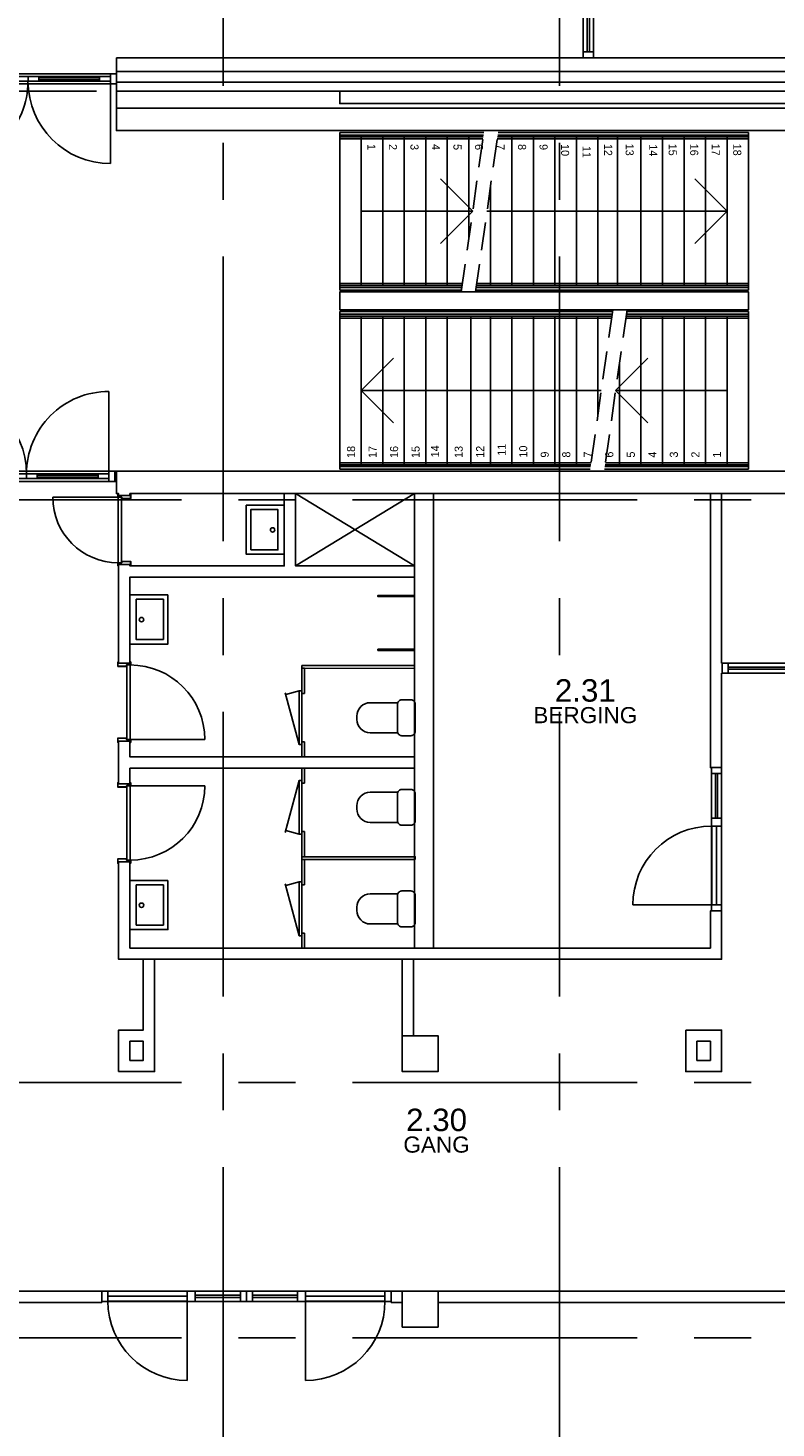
# Model space of a CAD drawing. Header units: millimetres. Extents: x -5940 to 121280, y -35718 to 26615.
# Tile 20 of 23: x 99072 to 107413, y -14917 to 704. Entities that reach past the tile are written whole.
import ezdxf

# ---------------------------------------------------------------- set-up
doc = ezdxf.new("R2010")
doc.units = ezdxf.units.MM
doc.header["$LTSCALE"] = 100
doc.linetypes.add('B0702', pattern=[4.6875, 3.125, -1.5625])
doc.linetypes.add('CENTER', pattern=[50.8, 31.75, -6.35, 6.35, -6.35])
for name, color, linetype in [('AL21----_BUITENWAND', 3, 'Continuous'), ('AL22----_BINNENWAND', 2, 'Continuous'), ('AL24----_TRAPPEN', 1, 'Continuous'), ('AL28----_CONSTRUCTIES', 4, 'Continuous'), ('AL31----_BUITENKOZIJN', 1, 'Continuous'), ('AL32----_BINNENKOZIJN', 1, 'Continuous'), ('AL33----_VLOEROPENINGEN', 2, 'Continuous'), ('AL74----_SANITAIR', 1, 'Continuous'), ('BL$7----_STRAMIEN', 8, 'Continuous'), ('BL$8----_RUIMTEBENAMING', 2, 'Continuous'), ('BL$8----_RUIMTENUMMER', 2, 'Continuous')]:
    doc.layers.add(name, color=color, linetype=linetype)
doc.styles.add('01_200', font='B-GBP.shx', dxfattribs={"height": 360})
doc.styles.add('03_50', font='FUTURALS', dxfattribs={"height": 175})
doc.styles.get("Standard").update_dxf_attribs({"font": 'arial.ttf'})

# ---------------------------------------------------------------- blocks, each defined once
blk = doc.blocks.new('Binnenkozijn 1')
at = {"color": 0, "linetype": 'ByBlock', "lineweight": -2}
for p, q in [((-41, 415), (-868, 415)), ((-43, 417), (-43, 448)), ((-41, 450), (-33, 450)), ((-41, 446), (-41, 419)), ((0, 415), (-41, 415)), ((-33, 448), (-39, 448)), ((-39, 417), (0, 417)), ((-38, 415), (-38, -415)), ((-33, 450), (-33, 448)), ((0, -415), (0, 415)), ((2, 402), (2, 413)), ((4, 413), (4, 404)), ((100, 400), (4, 400)), ((6, 402), (98, 402)), ((92, 448), (92, 450)), ((92, 450), (100, 450)), ((98, 448), (92, 448)), ((100, 404), (100, 446)), ((102, 448), (102, 402)), ((-43, -448), (-43, -417)), ((-41, -415), (0, -415)), ((-41, -419), (-41, -446)), ((-33, -450), (-41, -450)), ((0, -417), (-39, -417)), ((-39, -448), (-33, -448)), ((-33, -448), (-33, -450)), ((2, -413), (2, -402)), ((4, -400), (100, -400)), ((4, -404), (4, -413)), ((98, -402), (6, -402)), ((92, -448), (98, -448)), ((92, -450), (92, -448)), ((100, -450), (92, -450)), ((100, -446), (100, -404)), ((102, -402), (102, -448))]:
    blk.add_line(p, q, dxfattribs=at)
at = {"color": 0, "linetype": 'ByBlock', "lineweight": -2, "flags": 128}
for points in [[(-43, 448), (-43, 448), (-43, 449), (-43, 449), (-42, 450), (-42, 450), (-41, 450), (-41, 450)], [(-41, 415), (-41, 415), (-42, 415), (-42, 415), (-43, 416), (-43, 416), (-43, 417), (-43, 417)], [(-39, 448), (-39, 448), (-40, 448), (-40, 448), (-41, 447), (-41, 447), (-41, 446), (-41, 446)], [(-39, 417), (-39, 417), (-40, 417), (-40, 417), (-41, 418), (-41, 418), (-41, 419), (-41, 419)], [(0, 417), (1, 417), (2, 417), (2, 416), (3, 415), (4, 415), (4, 414), (4, 413)], [(2, 413), (2, 413), (2, 414), (2, 414), (1, 415), (1, 415), (0, 415), (0, 415)], [(4, 400), (4, 400), (3, 400), (3, 400), (2, 401), (2, 401), (2, 402), (2, 402)], [(4, 404), (4, 404), (4, 403), (4, 403), (5, 402), (5, 402), (6, 402), (6, 402)], [(100, 446), (100, 446), (100, 447), (100, 447), (99, 448), (99, 448), (98, 448), (98, 448)], [(98, 402), (98, 402), (99, 402), (99, 402), (100, 403), (100, 403), (100, 404), (100, 404)], [(100, 450), (100, 450), (101, 450), (101, 450), (102, 449), (102, 449), (102, 448), (102, 448)], [(102, 402), (102, 402), (102, 401), (102, 401), (101, 400), (101, 400), (100, 400), (100, 400)], [(-43, -417), (-43, -417), (-43, -416), (-43, -416), (-42, -415), (-42, -415), (-41, -415), (-41, -415)], [(-41, -450), (-41, -450), (-42, -450), (-42, -450), (-43, -449), (-43, -449), (-43, -448), (-43, -448)], [(-41, -419), (-41, -419), (-41, -418), (-41, -418), (-40, -417), (-40, -417), (-39, -417), (-39, -417)], [(-41, -446), (-41, -446), (-41, -447), (-41, -447), (-40, -448), (-40, -448), (-39, -448), (-39, -448)], [(0, -415), (0, -415), (1, -415), (1, -415), (2, -414), (2, -414), (2, -413), (2, -413)], [(4, -413), (4, -414), (4, -415), (3, -415), (2, -416), (2, -417), (1, -417), (0, -417)], [(2, -402), (2, -402), (2, -401), (2, -401), (3, -400), (3, -400), (4, -400), (4, -400)], [(6, -402), (6, -402), (5, -402), (5, -402), (4, -403), (4, -403), (4, -404), (4, -404)], [(100, -404), (100, -404), (100, -403), (100, -403), (99, -402), (99, -402), (98, -402), (98, -402)], [(98, -448), (98, -448), (99, -448), (99, -448), (100, -447), (100, -447), (100, -446), (100, -446)], [(100, -400), (100, -400), (101, -400), (101, -400), (102, -401), (102, -401), (102, -402), (102, -402)], [(102, -448), (102, -448), (102, -449), (102, -449), (101, -450), (101, -450), (100, -450), (100, -450)]]:
    blk.add_lwpolyline(points, dxfattribs=at)
at = {"color": 0, "linetype": 'ByBlock', "lineweight": -2}
blk.add_arc((-38, 415), 830, 180, 270, dxfattribs=at)
blk = doc.blocks.new('Binnenkozijn 7')
at = {"layer": 'AL32----_BINNENKOZIJN'}
for points in [[(0, 4364), (114, 4364), (114, 4297), (0, 4297)], [(45, 4297), (0, 4297), (0, 3630), (45, 3630)], [(114, 3630), (69, 3630), (69, 4297), (114, 4297)], [(0, 3630), (114, 3630), (114, 3542), (0, 3542)], [(57, 3542), (114, 3542), (114, 2662), (57, 2662)], [(0, 2662), (114, 2662), (114, 2574), (0, 2574)], [(45, 67), (0, 67), (0, 2574), (45, 2574)], [(69, 2574), (114, 2574), (114, 67), (69, 67)], [(0, 67), (114, 67), (114, 0), (0, 0)]]:
    blk.add_lwpolyline(points, close=True, dxfattribs=at)
blk.add_lwpolyline([(111, 3542), (991, 3542)], dxfattribs=at)
blk.add_lwpolyline([(991, 3542, -0.413211), (114, 2662)], format="xyb", dxfattribs=at)
blk = doc.blocks.new('Binnenkozijn 10')
at = {"color": 0}
for points in [[(0, 0), (67, 0), (67, -114), (0, -114)], [(986, -84), (67, -84), (67, -30), (986, -30)], [(187, -45), (866, -45), (866, -69), (187, -69)], [(1904, -30), (986, -30), (986, -84), (1904, -84)], [(1106, -45), (1784, -45), (1784, -69), (1106, -69)], [(1904, 0), (1971, 0), (1971, -114), (1904, -114)]]:
    blk.add_lwpolyline(points, close=True, dxfattribs=at)
for points in [[(1904, 0), (67, 0)], [(67, -114), (1904, -114)], [(67, -114), (67, -1003)], [(187, -30), (187, -84)], [(866, -30), (866, -84)], [(1106, -30), (1106, -84)], [(1784, -30), (1784, -84)], [(1904, -114), (1904, -1003)]]:
    blk.add_lwpolyline(points, dxfattribs=at)
for centre, radius, start, end in [((67, -85), 918, 269.9792, 0.0513), ((1905, -83), 920, 180.0521, 269.9784)]:
    blk.add_arc(centre, radius, start, end, dxfattribs=at)
blk = doc.blocks.new('Binnenkozijn 1c')
at = {"color": 0, "linetype": 'ByBlock', "lineweight": -2}
for p, q in [((-41, 365), (-768, 365)), ((-43, 367), (-43, 398)), ((-41, 400), (-33, 400)), ((-41, 396), (-41, 369)), ((0, 365), (-41, 365)), ((-33, 398), (-39, 398)), ((-39, 367), (0, 367)), ((-38, 365), (-38, -365)), ((-33, 400), (-33, 398)), ((0, -365), (0, 365)), ((2, 352), (2, 363)), ((4, 363), (4, 354)), ((100, 350), (4, 350)), ((6, 352), (98, 352)), ((92, 398), (92, 400)), ((92, 400), (100, 400)), ((98, 398), (92, 398)), ((100, 354), (100, 396)), ((102, 398), (102, 352)), ((-43, -398), (-43, -367)), ((-41, -365), (0, -365)), ((-41, -369), (-41, -396)), ((-33, -400), (-41, -400)), ((0, -367), (-39, -367)), ((-39, -398), (-33, -398)), ((-33, -398), (-33, -400)), ((2, -363), (2, -352)), ((4, -350), (100, -350)), ((4, -354), (4, -363)), ((98, -352), (6, -352)), ((92, -398), (98, -398)), ((92, -400), (92, -398)), ((100, -400), (92, -400)), ((100, -396), (100, -354)), ((102, -352), (102, -398))]:
    blk.add_line(p, q, dxfattribs=at)
at = {"color": 0, "linetype": 'ByBlock', "lineweight": -2, "flags": 128}
for points in [[(-43, 398), (-43, 398), (-43, 399), (-43, 399), (-42, 400), (-42, 400), (-41, 400), (-41, 400)], [(-41, 365), (-41, 365), (-42, 365), (-42, 365), (-43, 366), (-43, 366), (-43, 367), (-43, 367)], [(-39, 398), (-39, 398), (-40, 398), (-40, 398), (-41, 397), (-41, 397), (-41, 396), (-41, 396)], [(-39, 367), (-39, 367), (-40, 367), (-40, 367), (-41, 368), (-41, 368), (-41, 369), (-41, 369)], [(0, 367), (1, 367), (2, 367), (2, 366), (3, 365), (4, 365), (4, 364), (4, 363)], [(2, 363), (2, 363), (2, 364), (2, 364), (1, 365), (1, 365), (0, 365), (0, 365)], [(4, 350), (4, 350), (3, 350), (3, 350), (2, 351), (2, 351), (2, 352), (2, 352)], [(4, 354), (4, 354), (4, 353), (4, 353), (5, 352), (5, 352), (6, 352), (6, 352)], [(100, 396), (100, 396), (100, 397), (100, 397), (99, 398), (99, 398), (98, 398), (98, 398)], [(98, 352), (98, 352), (99, 352), (99, 352), (100, 353), (100, 353), (100, 354), (100, 354)], [(100, 400), (100, 400), (101, 400), (101, 400), (102, 399), (102, 399), (102, 398), (102, 398)], [(102, 352), (102, 352), (102, 351), (102, 351), (101, 350), (101, 350), (100, 350), (100, 350)], [(-43, -367), (-43, -367), (-43, -366), (-43, -366), (-42, -365), (-42, -365), (-41, -365), (-41, -365)], [(-41, -400), (-41, -400), (-42, -400), (-42, -400), (-43, -399), (-43, -399), (-43, -398), (-43, -398)], [(-41, -369), (-41, -369), (-41, -368), (-41, -368), (-40, -367), (-40, -367), (-39, -367), (-39, -367)], [(-41, -396), (-41, -396), (-41, -397), (-41, -397), (-40, -398), (-40, -398), (-39, -398), (-39, -398)], [(0, -365), (0, -365), (1, -365), (1, -365), (2, -364), (2, -364), (2, -363), (2, -363)], [(4, -363), (4, -364), (4, -365), (3, -365), (2, -366), (2, -367), (1, -367), (0, -367)], [(2, -352), (2, -352), (2, -351), (2, -351), (3, -350), (3, -350), (4, -350), (4, -350)], [(6, -352), (6, -352), (5, -352), (5, -352), (4, -353), (4, -353), (4, -354), (4, -354)], [(100, -354), (100, -354), (100, -353), (100, -353), (99, -352), (99, -352), (98, -352), (98, -352)], [(98, -398), (98, -398), (99, -398), (99, -398), (100, -397), (100, -397), (100, -396), (100, -396)], [(100, -350), (100, -350), (101, -350), (101, -350), (102, -351), (102, -351), (102, -352), (102, -352)], [(102, -398), (102, -398), (102, -399), (102, -399), (101, -400), (101, -400), (100, -400), (100, -400)]]:
    blk.add_lwpolyline(points, dxfattribs=at)
at = {"color": 0, "linetype": 'ByBlock', "lineweight": -2}
blk.add_arc((-38, 365), 730, 180, 270, dxfattribs=at)
blk = doc.blocks.new('Binnenkozijn 1d')
at = {"color": 0, "linetype": 'ByBlock', "lineweight": -2}
for p, q in [((-102, 402), (-102, 448)), ((-100, 450), (-92, 450)), ((-100, 446), (-100, 404)), ((-4, 400), (-100, 400)), ((-92, 448), (-98, 448)), ((-98, 402), (-6, 402)), ((-92, 450), (-92, 448)), ((-4, 404), (-4, 413)), ((-2, 413), (-2, 402)), ((0, 417), (39, 417)), ((41, 415), (0, 415)), ((0, 415), (0, -415)), ((33, 450), (41, 450)), ((33, 448), (33, 450)), ((39, 448), (33, 448)), ((38, -415), (38, 415)), ((41, 419), (41, 446)), ((43, 448), (43, 417)), ((-102, -448), (-102, -402)), ((-100, -400), (-4, -400)), ((-100, -404), (-100, -446)), ((-92, -450), (-100, -450)), ((-6, -402), (-98, -402)), ((-98, -448), (-92, -448)), ((-92, -448), (-92, -450)), ((-4, -413), (-4, -404)), ((-2, -402), (-2, -413)), ((0, -415), (41, -415)), ((39, -417), (0, -417)), ((33, -450), (33, -448)), ((33, -448), (39, -448)), ((41, -450), (33, -450)), ((41, -415), (868, -415)), ((41, -446), (41, -419)), ((43, -417), (43, -448))]:
    blk.add_line(p, q, dxfattribs=at)
at = {"color": 0, "linetype": 'ByBlock', "lineweight": -2, "flags": 128}
for points in [[(-102, 448), (-102, 448), (-102, 449), (-102, 449), (-101, 450), (-101, 450), (-100, 450), (-100, 450)], [(-100, 400), (-100, 400), (-101, 400), (-101, 400), (-102, 401), (-102, 401), (-102, 402), (-102, 402)], [(-98, 448), (-98, 448), (-99, 448), (-99, 448), (-100, 447), (-100, 447), (-100, 446), (-100, 446)], [(-100, 404), (-100, 404), (-100, 403), (-100, 403), (-99, 402), (-99, 402), (-98, 402), (-98, 402)], [(-6, 402), (-6, 402), (-5, 402), (-5, 402), (-4, 403), (-4, 403), (-4, 404), (-4, 404)], [(-4, 413), (-4, 414), (-4, 415), (-3, 415), (-2, 416), (-2, 417), (-1, 417), (0, 417)], [(-2, 402), (-2, 402), (-2, 401), (-2, 401), (-3, 400), (-3, 400), (-4, 400), (-4, 400)], [(0, 415), (0, 415), (-1, 415), (-1, 415), (-2, 414), (-2, 414), (-2, 413), (-2, 413)], [(41, 446), (41, 446), (41, 447), (41, 447), (40, 448), (40, 448), (39, 448), (39, 448)], [(41, 419), (41, 419), (41, 418), (41, 418), (40, 417), (40, 417), (39, 417), (39, 417)], [(41, 450), (41, 450), (42, 450), (42, 450), (43, 449), (43, 449), (43, 448), (43, 448)], [(43, 417), (43, 417), (43, 416), (43, 416), (42, 415), (42, 415), (41, 415), (41, 415)], [(-102, -402), (-102, -402), (-102, -401), (-102, -401), (-101, -400), (-101, -400), (-100, -400), (-100, -400)], [(-100, -450), (-100, -450), (-101, -450), (-101, -450), (-102, -449), (-102, -449), (-102, -448), (-102, -448)], [(-98, -402), (-98, -402), (-99, -402), (-99, -402), (-100, -403), (-100, -403), (-100, -404), (-100, -404)], [(-100, -446), (-100, -446), (-100, -447), (-100, -447), (-99, -448), (-99, -448), (-98, -448), (-98, -448)], [(-4, -404), (-4, -404), (-4, -403), (-4, -403), (-5, -402), (-5, -402), (-6, -402), (-6, -402)], [(-4, -400), (-4, -400), (-3, -400), (-3, -400), (-2, -401), (-2, -401), (-2, -402), (-2, -402)], [(0, -417), (-1, -417), (-2, -417), (-2, -416), (-3, -415), (-4, -415), (-4, -414), (-4, -413)], [(-2, -413), (-2, -413), (-2, -414), (-2, -414), (-1, -415), (-1, -415), (0, -415), (0, -415)], [(39, -417), (39, -417), (40, -417), (40, -417), (41, -418), (41, -418), (41, -419), (41, -419)], [(39, -448), (39, -448), (40, -448), (40, -448), (41, -447), (41, -447), (41, -446), (41, -446)], [(41, -415), (41, -415), (42, -415), (42, -415), (43, -416), (43, -416), (43, -417), (43, -417)], [(43, -448), (43, -448), (43, -449), (43, -449), (42, -450), (42, -450), (41, -450), (41, -450)]]:
    blk.add_lwpolyline(points, dxfattribs=at)
at = {"color": 0, "linetype": 'ByBlock', "lineweight": -2}
blk.add_arc((38, -415), 830, 0, 90, dxfattribs=at)
blk = doc.blocks.new('Binnenkozijn 10a')
at = {"color": 0, "linetype": 'ByBlock', "lineweight": -2}
for p, q in [((-114, 1599), (-114, 1532)), ((0, 1599), (-114, 1599)), ((0, 1532), (0, 1599)), ((-114, 1035), (-114, 1532)), ((-114, 1532), (0, 1532)), ((-69, 1532), (-69, 1035)), ((-45, 1532), (-69, 1532)), ((-45, 1035), (-45, 1532)), ((0, 1035), (0, 1532)), ((-114, 67), (-114, 947)), ((-111, 947), (-57, 947)), ((-111, 67), (-111, 947)), ((-69, 1035), (-45, 1035)), ((-57, 947), (-57, 67)), ((0, 67), (0, 947)), ((-111, 67), (-991, 67)), ((-57, 67), (-111, 67))]:
    blk.add_line(p, q, dxfattribs=at)
at = {"color": 0, "linetype": 'ByBlock', "lineweight": -2, "extrusion": (0, 0, -1)}
for p, q in [((-114, 1035), (-114, 947)), ((0, 1035), (-114, 1035)), ((-114, 947), (-111, 947)), ((-57, 947), (0, 947)), ((0, 947), (0, 1035)), ((-114, 67), (-114, 0)), ((-111, 67), (-114, 67)), ((-114, 0), (0, 0)), ((0, 67), (-57, 67)), ((0, 0), (0, 67))]:
    blk.add_line(p, q, dxfattribs=at)
at = {"color": 0, "linetype": 'ByBlock', "lineweight": -2}
blk.add_arc((-111, 67), 880, 90, 180, dxfattribs=at)
blk = doc.blocks.new('Binnenkozijn 10b')
at = {"color": 0, "linetype": 'ByBlock', "lineweight": -2}
for p, q in [((2119, 114), (2119, 994)), ((67, 117), (0, 117)), ((0, 117), (0, 3)), ((0, 3), (67, 3)), ((1151, 117), (67, 117)), ((67, 3), (67, 117)), ((1151, 72), (67, 72)), ((67, 72), (67, 48)), ((67, 48), (1151, 48)), ((1151, 3), (67, 3)), ((1151, 48), (1151, 72)), ((2119, 117), (1239, 117)), ((2119, 114), (1239, 114)), ((1239, 114), (1239, 60)), ((1239, 60), (2119, 60)), ((2119, 3), (1239, 3)), ((2119, 60), (2119, 114))]:
    blk.add_line(p, q, dxfattribs=at)
at = {"color": 0, "linetype": 'ByBlock', "lineweight": -2, "extrusion": (0, 0, -1)}
for p, q in [((1239, 117), (1151, 117)), ((1151, 117), (1151, 3)), ((1151, 3), (1239, 3)), ((1239, 114), (1239, 117)), ((1239, 3), (1239, 60)), ((2186, 117), (2119, 117)), ((2119, 117), (2119, 114)), ((2119, 60), (2119, 3)), ((2119, 3), (2186, 3)), ((2186, 3), (2186, 117))]:
    blk.add_line(p, q, dxfattribs=at)
at = {"color": 0, "linetype": 'ByBlock', "lineweight": -2}
blk.add_arc((2119, 114), 880, 90, 180, dxfattribs=at)
blk = doc.blocks.new('Binnenkozijn 10d')
at = {"color": 0, "linetype": 'ByBlock', "lineweight": -2}
for p, q in [((0, 114), (67, 114)), ((0, 0), (0, 114)), ((67, 0), (0, 0)), ((571, 114), (67, 114)), ((67, 114), (67, 0)), ((67, 69), (571, 69)), ((67, 45), (67, 69)), ((571, 45), (67, 45)), ((571, 0), (67, 0)), ((571, 69), (571, 45)), ((1545.5, 114), (659, 114)), ((659, 3), (659, 57)), ((659, 57), (1545.5, 57)), ((1545.5, 3), (659, 3)), ((659, 3), (659, -883.5)), ((1545.5, 0), (659, 0)), ((1545.5, 57), (1545.5, 3))]:
    blk.add_line(p, q, dxfattribs=at)
at = {"color": 0, "linetype": 'ByBlock', "lineweight": -2, "extrusion": (0, 0, -1)}
for p, q in [((571, 114), (659, 114)), ((571, 0), (571, 114)), ((659, 0), (571, 0)), ((659, 114), (659, 57)), ((659, 3), (659, 0)), ((1545.5, 114), (1612.5, 114)), ((1545.5, 57), (1545.5, 114)), ((1545.5, 0), (1545.5, 3)), ((1612.5, 0), (1545.5, 0)), ((1612.5, 114), (1612.5, 0))]:
    blk.add_line(p, q, dxfattribs=at)
at = {"color": 0, "linetype": 'ByBlock', "lineweight": -2}
blk.add_arc((659, 3), 886.5, 270, 0, dxfattribs=at)
blk = doc.blocks.new('AH74-086')
at = {"color": 0, "linetype": 'ByBlock', "lineweight": -2}
blk.add_lwpolyline([(-200, -50, -0.414214), (-150, 0), (150, 0, -0.414214), (200, -50), (200, -150, -0.414214), (150, -200), (-150, -200, -0.414214), (-200, -150)], format="xyb", close=True, dxfattribs=at)
blk.add_lwpolyline([(-168, -197), (-168, -502, 0.414214), (-18, -652), (18, -652, 0.414214), (168, -502), (168, -197)], format="xyb", dxfattribs=at)
at = {"color": 0, "linetype": 'ByBlock', "lineweight": -2, "style": '03_50', "flags": 3}
blk.add_attdef('TEKST', (0, 0), '', height=100, dxfattribs=at)
blk = doc.blocks.new('AH74-088')
at = {"color": 0, "linetype": 'ByBlock', "lineweight": -2}
for points in [[(-275, -424), (-275, 0), (275, 0), (275, -424)], [(225, -374), (-225, -374), (-225, -72), (225, -72)]]:
    blk.add_lwpolyline(points, close=True, dxfattribs=at)
blk.add_circle((2, -130), 24.3, dxfattribs=at)
at = {"color": 0, "linetype": 'ByBlock', "lineweight": -2, "style": '03_50', "flags": 3}
blk.add_attdef('TEKST', (0, 0), '', height=100, dxfattribs=at)

msp = doc.modelspace()

# ---------------------------------------------------------------- linework, layer by layer
at = {"layer": 'AL21----_BUITENWAND'}
for points in [[(100057.95099, 370), (112770, 370), (112770, 645), (112920, 645), (112920, 220), (100057.95099, 220)], [(100057.95099, 100), (113040, 100), (113040, 645), (113140, 645), (113140, 0), (100057.95099, 0)], [(102548, 0), (102548, -139.92676), (109140, -139.92676), (109140, -4240), (109259.80819, -4240), (109259.80819, 0)], [(100057.95099, -189.92676), (100057.95099, -439.92676), (108840, -439.92676), (108840, -4490), (114445.4278, -4490), (114445.4278, -5545), (114695.4278, -5565), (114695.4278, -4240), (109090, -4240), (109090, -189.92676)]]:
    msp.add_lwpolyline(points, close=True, dxfattribs=at)
for points in [[(100057.95099, 220), (100057.95099, 100)], [(100057.95099, -189.92676), (100057.95099, 0)]]:
    msp.add_lwpolyline(points, dxfattribs=at)
at = {"layer": 'AL22----_BINNENWAND'}
for points in [[(102548, -2239.96338), (107108.00129, -2239.96338), (107108.00129, -2439.96338), (102548, -2439.96338)], [(107108.00129, -2239.96338), (107108.00129, -2439.96338), (102548, -2439.96338), (102548, -2239.96338)], [(107108.00129, -2239.96338), (107108.00129, -2439.96338), (102548, -2439.96338), (102548, -2239.96338)], [(100039.70752, -4240), (100057.95099, -4240), (100057.95099, -4354), (100039.70752, -4354)], [(107840, -4240), (100057.95099, -4240), (100057.95099, -4490), (100082.5, -4490), (100082.5, -4512), (100207.5, -4512), (100207.5, -4490), (107840, -4490)], [(100082.5, -5282), (100082.5, -6383.31667), (100207.5, -6383.31667), (100207.5, -5422), (103382.5, -5422), (103382.5, -5297), (102055, -5297), (102055, -4490), (101930, -4490), (101930, -5297), (100207.5, -5297), (100207.5, -5282)], [(103382.5, -4490), (103592.5, -4490), (103592.5, -9561.75), (103382.5, -9561.75)], [(106682.5, -4490), (106682.5, -7548.75), (106807.5, -7548.75), (106807.5, -6495.75), (106814.5, -6495.75), (106814.5, -6381.75), (106807.5, -6381.75), (106807.5, -4490)], [(100082.5, -7253.31667), (100082.5, -7730.68333), (100207.5, -7730.68333), (100207.5, -7554.5), (103382.5, -7554.5), (103382.5, -7429.5), (100207.5, -7429.5), (100207.5, -7253.31667)], [(100082.5, -8600.68333), (100082.5, -9686.75), (106807.5, -9686.75), (106807.5, -9147.75), (106682.5, -9147.75), (106682.5, -9561.75), (100207.5, -9561.75), (100207.5, -8600.68333)], [(100082.5, -10940), (100482.5, -10940), (100482.5, -9686.75), (100357.5, -9686.75), (100357.5, -10477), (100082.5, -10477)], [(103245, -9686.75), (103245, -10540), (103370, -10540), (103370, -9686.75)], [(100207.5, -10602), (100207.5, -10815), (100357.5, -10815), (100357.5, -10602)], [(106407.5, -10477), (106807.5, -10477), (106807.5, -10940), (106407.5, -10940)], [(106532.5, -10602), (106682.5, -10602), (106682.5, -10815), (106532.5, -10815)], [(98020, -13515), (99895, -13515), (99895, -13390), (98020, -13390)], [(103120, -13515), (103245, -13515), (103245, -13390), (103120, -13390)], [(103645, -13515), (108870, -13515), (108870, -13390), (103645, -13390)]]:
    msp.add_lwpolyline(points, close=True, dxfattribs=at)
at = {"layer": 'AL24----_TRAPPEN'}
for p, q in [((102548, -459.92676), (104155.0229, -459.92676)), ((102548, -459.92676), (104155.0229, -459.92676)), ((102548.00129, -459.92676), (102548.00129, -509.92676)), ((104314.71166, -459.92676), (107108.00129, -459.92676)), ((104314.71166, -459.92676), (107108.00129, -459.92676)), ((107108.00129, -509.92676), (107108.00129, -459.92676)), ((102548, -509.92676), (104147.96408, -509.92676)), ((102548, -509.92676), (104147.96408, -509.92676)), ((102548.00129, -509.92676), (102548.00129, -2169.96338)), ((102788.00129, -509.92676), (102788.00129, -2169.96338)), ((103028.00129, -509.92676), (103028.00129, -2169.96338)), ((103268.00129, -509.92676), (103268.00129, -2169.96338)), ((103508.00129, -509.92676), (103508.00129, -2169.96338)), ((103748.00129, -509.92676), (103748.00129, -2169.96338)), ((103988.00129, -509.92676), (103988.00129, -1642.99654)), ((104307.65283, -509.92676), (107108.00129, -509.92676)), ((104307.65283, -509.92676), (107108.00129, -509.92676)), ((104468.00129, -509.92676), (104468.00129, -2169.96338)), ((104708.00129, -509.92676), (104708.00129, -2169.96338)), ((104948.00129, -509.92676), (104948.00129, -2169.96338)), ((105188.00129, -509.92676), (105188.00129, -2169.96338)), ((105428.00129, -509.92676), (105428.00129, -2169.96338)), ((105645.13986, -509.92676), (105645.13986, -2169.96338)), ((105908.00129, -509.92676), (105908.00129, -2169.96338)), ((105908.00129, -550.37156), (105908.00129, -509.92676)), ((106148.00129, -509.92676), (106148.00129, -2169.96338)), ((106388.00129, -509.92676), (106388.00129, -2169.96338)), ((106628.00129, -509.92676), (106628.00129, -2169.96338)), ((106868.00129, -509.92676), (106868.00129, -2169.96338)), ((107108.00129, -2169.96338), (107108.00129, -509.92676)), ((104030.78502, -1339.94507), (103670.78502, -979.94507)), ((104228.00129, -1074.12521), (104228.00129, -2169.96338)), ((106868.00129, -1339.94507), (106508.00129, -979.94507)), ((102788.00129, -1339.94507), (104030.78502, -1339.94507)), ((104030.78502, -1339.94507), (103670.78502, -1699.94507)), ((104190.47378, -1339.94507), (106868.00129, -1339.94507)), ((106868.00129, -1339.94507), (106508.00129, -1699.94507)), ((102548, -2169.96338), (103913.60597, -2169.96338)), ((102548.00129, -2219.96338), (102548.00129, -2169.96338)), ((104073.29472, -2169.96338), (107108.00129, -2169.96338)), ((107108.00129, -2169.96338), (107108.00129, -2219.96338)), ((102548, -2219.96338), (103906.54715, -2219.96338)), ((104066.2359, -2219.96338), (107108.00129, -2219.96338)), ((102548, -2509.96338), (102548, -2459.96338)), ((105589.7641, -2459.96338), (102548, -2459.96338)), ((107108.00129, -2459.96338), (105749.45285, -2459.96338)), ((107108, -2459.96338), (107108, -2509.96338)), ((102548, -2509.96338), (102548, -4170)), ((105582.70528, -2509.96338), (102548, -2509.96338)), ((102788, -4170), (102788, -2509.96338)), ((103028, -4170), (103028, -2509.96338)), ((103268, -4170), (103268, -2509.96338)), ((103508, -4170), (103508, -2509.96338)), ((103748, -4170), (103748, -2509.96338)), ((104010.86142, -4170), (104010.86142, -2509.96338)), ((104228, -4170), (104228, -2509.96338)), ((104468, -4170), (104468, -2509.96338)), ((104708, -4170), (104708, -2509.96338)), ((104948, -4170), (104948, -2509.96338)), ((105188, -4170), (105188, -2509.96338)), ((105428, -3605.79243), (105428, -2509.96338)), ((107108.00129, -2509.96338), (105742.39403, -2509.96338)), ((105908, -4170), (105908, -2509.96338)), ((106148, -4170), (106148, -2509.96338)), ((106388, -4170), (106388, -2509.96338)), ((106628, -4170), (106628, -2509.96338)), ((106868, -4170), (106868, -2509.96338)), ((107108, -4170), (107108, -2509.96338)), ((102788, -3339.98169), (103148, -2979.98169)), ((105625.21498, -3339.98169), (105985.21498, -2979.98169)), ((105668, -4170), (105668, -3036.9211)), ((102788, -3339.98169), (103148, -3699.98169)), ((105465.52622, -3339.98169), (102788, -3339.98169)), ((105625.21498, -3339.98169), (105985.21498, -3699.98169)), ((106868, -3339.98169), (105625.21498, -3339.98169)), ((102548, -4170), (102548, -4220)), ((105348.34717, -4170), (102548, -4170)), ((105348.34717, -4170), (102548, -4170)), ((103748, -4129.55521), (103748, -4170)), ((107108.00129, -4170), (105508.03592, -4170)), ((107108.00129, -4170), (105508.03592, -4170)), ((107108, -4220), (107108, -4170)), ((105341.28834, -4220), (102548, -4220)), ((105341.28834, -4220), (102548, -4220)), ((107108.00129, -4220), (105500.9771, -4220)), ((107108.00129, -4220), (105500.9771, -4220))]:
    msp.add_line(p, q, dxfattribs=at)
at = {"layer": 'AL24----_TRAPPEN', "linetype": 'B0702'}
for p, q in [((103903.72362, -2239.96338), (104157.84643, -439.92676)), ((104063.41237, -2239.96338), (104317.53519, -439.92676)), ((105592.58763, -2439.96338), (105338.46481, -4240)), ((105752.27638, -2439.96338), (105498.15357, -4240))]:
    msp.add_line(p, q, dxfattribs=at)
at = {"layer": 'AL24----_TRAPPEN'}
for points in [[(104144.82996, -532.12676), (102548.00129, -532.12676), (102548.00129, -489.92676), (104150.78761, -489.92676)], [(104310.47636, -489.92676), (107108.00129, -489.92676), (107108.00129, -532.12676), (104304.51872, -532.12676)], [(103916.74009, -2147.76338), (102548.00129, -2147.76338), (102548.00129, -2189.96338), (103910.78244, -2189.96338)], [(104070.47119, -2189.96338), (107108.00129, -2189.96338), (107108.00129, -2147.76338), (104076.42884, -2147.76338)], [(105585.52881, -2489.96338), (102548, -2489.96338), (102548, -2532.16338), (105579.57116, -2532.16338)], [(105739.25991, -2532.16338), (107108, -2532.16338), (107108, -2489.96338), (105745.21756, -2489.96338)], [(105345.52364, -4190), (102548, -4190), (102548, -4147.8), (105351.48128, -4147.8)], [(105511.17004, -4147.8), (107108, -4147.8), (107108, -4190), (105505.21239, -4190)]]:
    msp.add_lwpolyline(points, dxfattribs=at)
at = {"layer": 'AL28----_CONSTRUCTIES'}
for points in [[(103245, -10540), (103645, -10540), (103645, -10940), (103245, -10940)], [(103245, -13390), (103645, -13390), (103645, -13790), (103245, -13790)]]:
    msp.add_lwpolyline(points, close=True, dxfattribs=at)
at = {"layer": 'AL32----_BINNENKOZIJN'}
for p, q in [((102096.5, -7292), (101941.20857, -6712.4445)), ((101946.5, -6732.19238), (102096.5, -6692)), ((102096.5, -7691.5), (101941.20857, -8271.0555)), ((101946.5, -8251.30762), (102096.5, -8291.5)), ((102096.5, -9424.5), (101941.20857, -8844.9445)), ((101946.5, -8864.69238), (102096.5, -8824.5))]:
    msp.add_line(p, q, dxfattribs=at)
at = {"layer": 'AL32----_BINNENKOZIJN', "lineweight": -2, "extrusion": (0, 0, -1)}
msp.add_line((99895, -13390), (99895, -13504), dxfattribs=at)
at = {"layer": 'AL32----_BINNENKOZIJN'}
for points in [[(102126.5, -7292), (102096.5, -7292), (102096.5, -6692), (102126.5, -6692)], [(102126.5, -7691.5), (102096.5, -7691.5), (102096.5, -8291.5), (102126.5, -8291.5)], [(102126.5, -9424.5), (102096.5, -9424.5), (102096.5, -8824.5), (102126.5, -8824.5)]]:
    msp.add_lwpolyline(points, close=True, dxfattribs=at)
at = {"layer": 'AL33----_VLOEROPENINGEN'}
for points in [[(102055, -4490), (103382.5, -5297)], [(102055, -5297), (103382.5, -4490)]]:
    msp.add_lwpolyline(points, dxfattribs=at)
at = {"layer": 'AL74----_SANITAIR'}
for p, q in [((102126.5, -6722), (102156.5, -6722)), ((102126.5, -7262), (102156.5, -7262)), ((102126.49991, -7721.50002), (102156.49991, -7721.50002)), ((102126.5, -8261.5), (102156.5, -8261.5)), ((102126.5, -8854.5), (102156.5, -8854.5)), ((102126.5, -9394.5), (102156.5, -9394.5))]:
    msp.add_line(p, q, dxfattribs=at)
for points in [[(103382.5, -5627.15975), (103382.5, -5640.15975), (102974.29705, -5640.15975), (102974.29705, -5627.15975)], [(103382.5, -6227.15975), (103382.5, -6240.15975), (102974.29705, -6240.15975), (102974.29705, -6227.15975)], [(103382.5, -6440.75), (102126.5, -6440.5), (102126.5, -6410.5), (103382.5, -6410.75)], [(103390.84446, -8573), (102126.5, -8573), (102126.5, -8543), (103390.84446, -8543)]]:
    msp.add_lwpolyline(points, close=True, dxfattribs=at)
for points in [[(102156.5, -6722), (102156.5, -6440.5), (102126.5, -6440.5), (102126.5, -6722)], [(102126.5, -7262), (102126.5, -7429.25), (102156.5, -7429.25), (102156.5, -7262)], [(102126.5, -7721.5), (102126.5, -7554.5), (102156.5, -7554.5), (102156.5, -7721.5)], [(102156.5, -8261.5), (102156.5, -8543), (102126.5, -8543), (102126.5, -8261.5)], [(102156.5, -8854.5), (102156.5, -8573), (102126.5, -8573), (102126.5, -8854.5)], [(102126.5, -9394.5), (102126.5, -9561.75), (102156.5, -9561.75), (102156.5, -9394.5)]]:
    msp.add_lwpolyline(points, dxfattribs=at)
at = {"layer": 'BL$7----_STRAMIEN', "linetype": 'CENTER'}
for p, q in [((101250, -25341.88847), (101250, 25615.16457)), ((105000, -25341.88847), (105000, 25615.16457)), ((-4940.29523, 0), (120279.62784, 0)), ((87450.09045, -4560), (120279.62784, -4560)), ((87450.09045, -11060), (120279.62784, -11060)), ((87450.09045, -13910), (120279.62784, -13910))]:
    msp.add_line(p, q, dxfattribs=at)

# ---------------------------------------------------------------- block references
at = {"layer": 'AL31----_BUITENKOZIJN'}
msp.add_blockref('Binnenkozijn 10', (98086.48694, 194), dxfattribs=at)
at = {"layer": 'AL31----_BUITENKOZIJN', "rotation": 180}
msp.add_blockref('Binnenkozijn 10', (100039.70752, -4354), dxfattribs=at)
at = {"layer": 'AL32----_BINNENKOZIJN'}
for name, p in [('Binnenkozijn 7', (105263, 370)), ('Binnenkozijn 1c', (100115.5, -4897)), ('Binnenkozijn 10b', (106814.5, -6498.79385)), ('Binnenkozijn 1d', (100174.5, -6818.31667)), ('Binnenkozijn 10a', (106807.5, -9147.75)), ('Binnenkozijn 10d', (101507.5, -13504))]:
    msp.add_blockref(name, p, dxfattribs=at)
at = {"layer": 'AL32----_BINNENKOZIJN', "rotation": 180}
msp.add_blockref('Binnenkozijn 1', (100174.5, -6818.31667), dxfattribs=at)
at = {"layer": 'AL32----_BINNENKOZIJN', "xscale": -1}
for name, p in [('Binnenkozijn 1', (100174.5, -8165.68333)), ('Binnenkozijn 10d', (101507.5, -13504))]:
    msp.add_blockref(name, p, dxfattribs=at)
at = {"layer": 'AL32----_BINNENKOZIJN', "xscale": -1, "rotation": 180}
msp.add_blockref('Binnenkozijn 1d', (100174.5, -8165.68333), dxfattribs=at)
at = {"layer": 'AL74----_SANITAIR', "rotation": 270}
for name, p in [('AH74-088', (101930, -4893.5)), ('AH74-086', (103390.84446, -7991.375))]:
    msp.add_blockref(name, p, dxfattribs=at)
at = {"layer": 'AL74----_SANITAIR', "xscale": -1}
for name, p, rotation in [('AH74-088', (100207.5, -5895.15833), 90), ('AH74-086', (103390.84446, -6992), 270), ('AH74-088', (100207.5, -9081.21667), 90), ('AH74-086', (103390.84446, -9124.5), 270)]:
    msp.add_blockref(name, p, dxfattribs=dict(at, rotation=rotation))

# ---------------------------------------------------------------- texts
at = {"layer": 'AL24----_TRAPPEN', "style": '01_200'}
for s, rotation, p in [('1', 270, (102856.65079, -590.87138)), ('2', 270, (103096.65079, -590.87138)), ('3', 270, (103336.65079, -590.87138)), ('4', 270, (103576.65079, -590.87138)), ('5', 270, (103816.65079, -590.87138)), ('6', 270, (104056.65079, -590.87138)), ('7', 270, (104296.65079, -590.87138)), ('8', 270, (104536.65079, -590.87138)), ('9', 270, (104776.65079, -590.87138)), ('10', 270, (105016.65079, -590.87138)), ('11', 270, (105256.65079, -610.85127)), ('12', 270, (105496.65079, -588.70128)), ('13', 270, (105736.65079, -586.74914)), ('14', 270, (105999.51221, -592.98699)), ('15', 270, (106216.65079, -586.74914)), ('16', 270, (106456.65079, -586.74914)), ('17', 270, (106696.65079, -586.74914)), ('18', 270, (106936.65079, -586.74914)), ('18', 90, (102719.3505, -4093.17762)), ('17', 90, (102959.3505, -4093.17762)), ('16', 90, (103199.3505, -4093.17762)), ('15', 90, (103439.3505, -4093.17762)), ('14', 90, (103656.48908, -4086.93977)), ('13', 90, (103919.3505, -4093.17762)), ('12', 90, (104159.3505, -4091.22549)), ('11', 90, (104399.3505, -4069.07549)), ('10', 90, (104639.3505, -4089.05539)), ('9', 90, (104879.3505, -4089.05539)), ('8', 90, (105119.3505, -4089.05539)), ('7', 90, (105359.3505, -4089.05539)), ('6', 90, (105599.3505, -4089.05539)), ('5', 90, (105839.3505, -4089.05539)), ('4', 90, (106079.3505, -4089.05539)), ('3', 90, (106319.3505, -4089.05539)), ('2', 90, (106559.3505, -4089.05539)), ('1', 90, (106799.3505, -4089.05539))]:
    msp.add_text(s, height=90, rotation=rotation, dxfattribs=at).set_placement(p)
at = {"layer": 'BL$8----_RUIMTEBENAMING', "color": 1, "char_height": 180, "attachment_point": 5}
for s, insert in [('BERGING', (105287.09499, -6963.99661)), ('GANG', (103628.25426, -11755.63829))]:
    msp.add_mtext_dynamic_manual_height_columns(s, width=0.6141492, gutter_width=1, heights=[0.0399], dxfattribs=dict(at, insert=insert))
at = {"layer": 'BL$8----_RUIMTENUMMER', "color": 2, "char_height": 250, "attachment_point": 5}
for s, heights, insert in [('2.31', [0.0399], (105287.09499, -6688.99661)), ('2.30', [38.9154], (103628.25426, -11480.63829))]:
    msp.add_mtext_dynamic_manual_height_columns(s, width=0.6141492, gutter_width=1, heights=heights, dxfattribs=dict(at, insert=insert))

doc.saveas('drawing.dxf')
